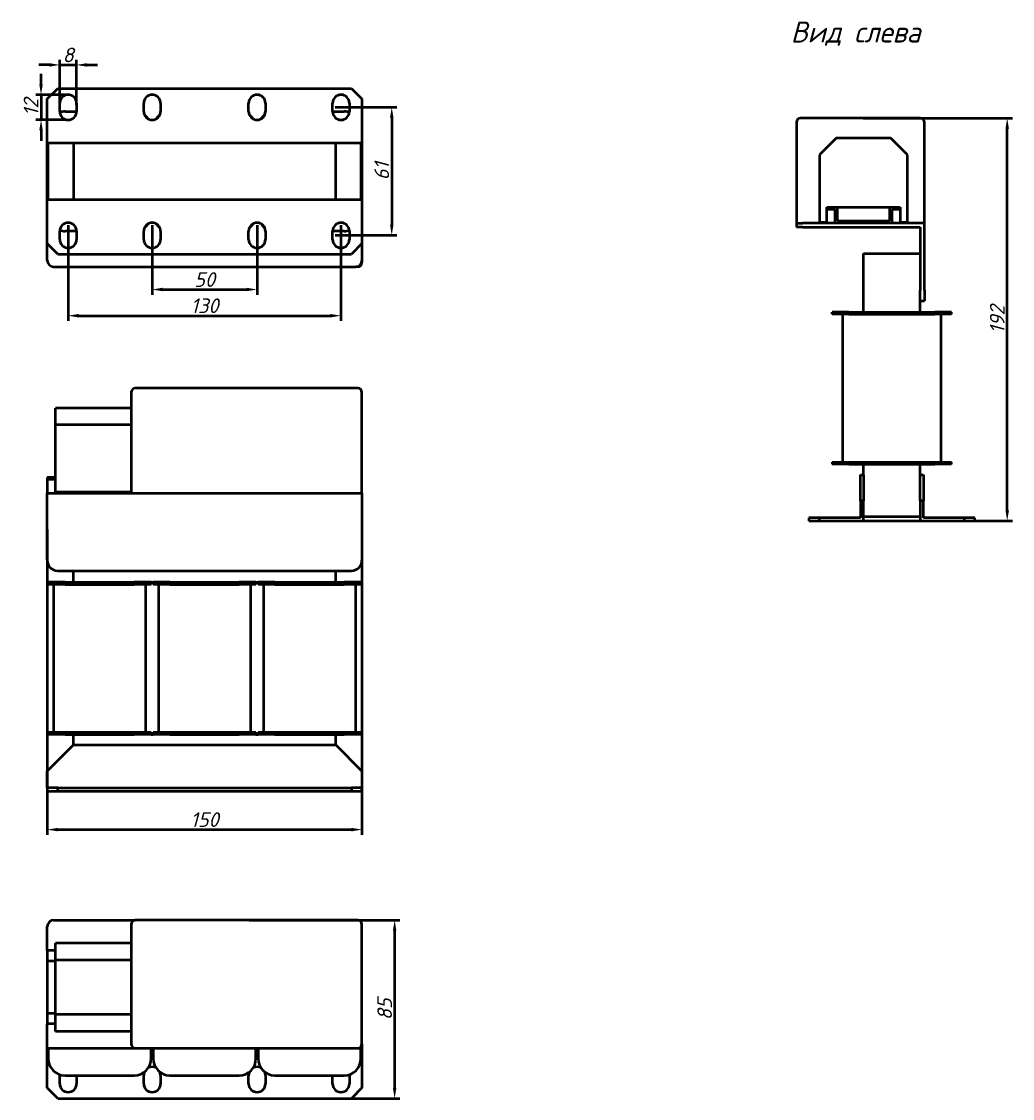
# Model space of a CAD drawing. Header units: millimetres. Extents: x 854 to 1326, y -263 to 251.
import ezdxf

# ---------------------------------------------------------------- set-up
doc = ezdxf.new("R2010")
doc.units = ezdxf.units.MM
doc.layers.get('Defpoints').update_dxf_attribs({"lineweight": 25})
doc.layers.add('Осн_СБ', color=7, linetype='Continuous', lineweight=50)
doc.styles.add('GOST-2.304_Type-B_italic', font='GOST Common Italic.ttf', dxfattribs={"height": 2.5})
doc.styles.add('ГОСТ', font='isocpeui.ttf')
doc.dimstyles.new('ISO-25', dxfattribs={"dimtxt": 3.5, "dimasz": 2.5, "dimexe": 1.25, "dimexo": 0.625, "dimtad": 1, "dimdec": 0, "dimtxsty": 'ГОСТ', "dimcen": 2.5, "dimclrd": 256, "dimclre": 256, "dimclrt": 256, "dimadec": 0, "dimazin": 0, "dimtfac": 1, "dimtdec": 0, "dimtmove": 0, "dimatfit": 3, "dimfxl": 1, "dimlwd": -1, "dimlwe": -1, "dimarcsym": 0})

# ---------------------------------------------------------------- blocks, each defined once
blk = doc.blocks.new('*D202')
at = {"layer": 'Defpoints', "color": 0, "transparency": 16777216}
for p in [(1254.01, 204.58), (1323.97, 204.58), (1245.01, 12.58)]:
    blk.add_point(p, dxfattribs=at)
at = {"layer": 'Осн_СБ', "transparency": 16777216}
for p, q in [((1255.26, 204.58), (1326.47, 204.58)), ((1323.97, 17.58), (1323.97, 199.58)), ((1246.26, 12.58), (1326.47, 12.58))]:
    blk.add_line(p, q, dxfattribs=at)
for points in [[(1323.14, 199.58), (1324.81, 199.58), (1323.97, 204.58)], [(1323.14, 17.58), (1324.81, 17.58), (1323.97, 12.58)]]:
    blk.add_solid(points, dxfattribs=at)
at = {"layer": 'Осн_СБ', "transparency": 16777216, "insert": (1319.22, 108.58), "char_height": 7, "attachment_point": 5, "rotation": 90, "style": 'ГОСТ'}
blk.add_mtext('192', dxfattribs=at)
blk = doc.blocks.new('*D204')
at = {"layer": 'Defpoints', "color": 0, "transparency": 16777216}
for p in [(866.52, 9.81), (1016.52, 9.81), (1016.52, -134.59)]:
    blk.add_point(p, dxfattribs=at)
at = {"layer": 'Осн_СБ', "transparency": 16777216}
for p, q in [((866.52, 8.56), (866.52, -137.09)), ((1016.52, 8.56), (1016.52, -137.09)), ((871.52, -134.59), (1011.52, -134.59))]:
    blk.add_line(p, q, dxfattribs=at)
for points in [[(871.52, -133.76), (871.52, -135.42), (866.52, -134.59)], [(1011.52, -133.76), (1011.52, -135.42), (1016.52, -134.59)]]:
    blk.add_solid(points, dxfattribs=at)
at = {"layer": 'Осн_СБ', "transparency": 16777216, "insert": (941.52, -129.84), "char_height": 7, "attachment_point": 5, "style": 'ГОСТ'}
blk.add_mtext('150', dxfattribs=at)
blk = doc.blocks.new('*D205')
at = {"layer": 'Defpoints', "color": 0, "transparency": 16777216}
for p in [(961.52, -177.76), (961.52, -262.76), (1032.09, -262.76)]:
    blk.add_point(p, dxfattribs=at)
at = {"layer": 'Осн_СБ', "transparency": 16777216}
for p, q in [((962.77, -177.76), (1034.59, -177.76)), ((1032.09, -182.76), (1032.09, -257.76)), ((962.77, -262.76), (1034.59, -262.76))]:
    blk.add_line(p, q, dxfattribs=at)
for points in [[(1031.26, -182.76), (1032.92, -182.76), (1032.09, -177.76)], [(1031.26, -257.76), (1032.92, -257.76), (1032.09, -262.76)]]:
    blk.add_solid(points, dxfattribs=at)
at = {"layer": 'Осн_СБ', "transparency": 16777216, "insert": (1027.34, -220.26), "char_height": 7, "attachment_point": 5, "rotation": 90, "style": 'ГОСТ'}
blk.add_mtext('85', dxfattribs=at)
blk = doc.blocks.new('*D206')
at = {"layer": 'Defpoints', "color": 0, "transparency": 16777216}
for p in [(1002.52, 209.76), (1002.52, 148.76), (1030.7, 148.76)]:
    blk.add_point(p, dxfattribs=at)
at = {"layer": 'Осн_СБ', "transparency": 16777216}
for p, q in [((1003.77, 209.76), (1033.2, 209.76)), ((1030.7, 204.76), (1030.7, 153.76)), ((1003.77, 148.76), (1033.2, 148.76))]:
    blk.add_line(p, q, dxfattribs=at)
for points in [[(1029.87, 204.76), (1031.54, 204.76), (1030.7, 209.76)], [(1029.87, 153.76), (1031.54, 153.76), (1030.7, 148.76)]]:
    blk.add_solid(points, dxfattribs=at)
at = {"layer": 'Осн_СБ', "transparency": 16777216, "insert": (1025.95, 179.26), "char_height": 7, "attachment_point": 5, "rotation": 90, "style": 'ГОСТ'}
blk.add_mtext('61', dxfattribs=at)
blk = doc.blocks.new('*D208')
at = {"layer": 'Defpoints', "color": 0, "transparency": 16777216}
for p in [(880.52, 229.97), (872.52, 209.76), (880.52, 209.76)]:
    blk.add_point(p, dxfattribs=at)
at = {"layer": 'Осн_СБ', "transparency": 16777216}
for p, q in [((872.52, 211.01), (872.52, 232.47)), ((880.52, 211.01), (880.52, 232.47)), ((867.52, 229.97), (862.52, 229.97)), ((872.52, 229.97), (880.52, 229.97)), ((885.52, 229.97), (890.52, 229.97))]:
    blk.add_line(p, q, dxfattribs=at)
for points in [[(867.52, 230.81), (867.52, 229.14), (872.52, 229.97)], [(885.52, 230.81), (885.52, 229.14), (880.52, 229.97)]]:
    blk.add_solid(points, dxfattribs=at)
at = {"layer": 'Осн_СБ', "transparency": 16777216, "insert": (876.52, 234.72), "char_height": 7, "attachment_point": 5, "style": 'ГОСТ'}
blk.add_mtext('8', dxfattribs=at)
blk = doc.blocks.new('*D209')
at = {"layer": 'Defpoints', "color": 0, "transparency": 16777216}
for p in [(876.52, 215.76), (863.58, 203.76), (876.52, 203.76)]:
    blk.add_point(p, dxfattribs=at)
at = {"layer": 'Осн_СБ', "transparency": 16777216}
for p, q in [((863.58, 220.76), (863.58, 225.76)), ((875.27, 215.76), (861.08, 215.76)), ((863.58, 215.76), (863.58, 203.76)), ((875.27, 203.76), (861.08, 203.76)), ((863.58, 198.76), (863.58, 193.76))]:
    blk.add_line(p, q, dxfattribs=at)
for points in [[(862.75, 220.76), (864.42, 220.76), (863.58, 215.76)], [(862.75, 198.76), (864.42, 198.76), (863.58, 203.76)]]:
    blk.add_solid(points, dxfattribs=at)
at = {"layer": 'Осн_СБ', "transparency": 16777216, "insert": (858.83, 209.76), "char_height": 7, "attachment_point": 5, "rotation": 90, "style": 'ГОСТ'}
blk.add_mtext('12', dxfattribs=at)
blk = doc.blocks.new('*D210')
at = {"layer": 'Defpoints', "color": 0, "transparency": 16777216}
for p in [(916.52, 154.76), (966.52, 154.76), (966.52, 122.9)]:
    blk.add_point(p, dxfattribs=at)
at = {"layer": 'Осн_СБ', "transparency": 16777216}
for p, q in [((916.52, 153.51), (916.52, 120.4)), ((966.52, 153.51), (966.52, 120.4)), ((921.52, 122.9), (961.52, 122.9))]:
    blk.add_line(p, q, dxfattribs=at)
for points in [[(921.52, 123.74), (921.52, 122.07), (916.52, 122.9)], [(961.52, 123.74), (961.52, 122.07), (966.52, 122.9)]]:
    blk.add_solid(points, dxfattribs=at)
at = {"layer": 'Осн_СБ', "transparency": 16777216, "insert": (941.52, 127.65), "char_height": 7, "attachment_point": 5, "style": 'ГОСТ'}
blk.add_mtext('50', dxfattribs=at)
blk = doc.blocks.new('*D211')
at = {"layer": 'Defpoints', "color": 0, "transparency": 16777216}
for p in [(876.52, 154.76), (1006.52, 154.76), (1006.52, 110.42)]:
    blk.add_point(p, dxfattribs=at)
at = {"layer": 'Осн_СБ', "transparency": 16777216}
for p, q in [((876.52, 153.51), (876.52, 107.92)), ((1006.52, 153.51), (1006.52, 107.92)), ((881.52, 110.42), (1001.52, 110.42))]:
    blk.add_line(p, q, dxfattribs=at)
for points in [[(881.52, 111.25), (881.52, 109.59), (876.52, 110.42)], [(1001.52, 111.25), (1001.52, 109.59), (1006.52, 110.42)]]:
    blk.add_solid(points, dxfattribs=at)
at = {"layer": 'Осн_СБ', "transparency": 16777216, "insert": (941.52, 115.17), "char_height": 7, "attachment_point": 5, "style": 'ГОСТ'}
blk.add_mtext('130', dxfattribs=at)

msp = doc.modelspace()

# ---------------------------------------------------------------- linework, layer by layer
at = {"layer": 'Осн_СБ'}
for p, q in [((866.52, 213.76), (871.52, 218.76)), ((871.52, 218.76), (1011.52, 218.76)), ((1011.52, 218.76), (1016.52, 213.76)), ((866.52, 192.76), (866.52, 213.76)), ((872.52, 207.76), (872.52, 211.76)), ((880.52, 211.76), (880.52, 207.76)), ((912.52, 207.76), (912.52, 211.76)), ((920.52, 211.76), (920.52, 207.76)), ((962.52, 207.76), (962.52, 211.76)), ((970.52, 211.76), (970.52, 207.76)), ((1002.52, 207.76), (1002.52, 211.76)), ((1010.52, 211.76), (1010.52, 207.76)), ((1016.52, 213.76), (1016.52, 192.76)), ((875.02, 207.76), (880.52, 207.76)), ((1002.52, 207.76), (1008.02, 207.76)), ((1223.51, 202.58), (1223.51, 154.58)), ((1282.51, 204.58), (1225.51, 204.58)), ((1284.51, 154.58), (1284.51, 202.58)), ((866.52, 192.76), (1016.52, 192.76)), ((866.52, 165.76), (866.52, 192.76)), ((867.02, 165.76), (867.02, 192.76)), ((879.02, 192.76), (879.02, 165.76)), ((1004.02, 165.76), (1004.02, 192.76)), ((1016.02, 192.76), (1016.02, 165.76)), ((1016.52, 192.76), (1016.52, 165.76)), ((1242.51, 195.08), (1234.51, 187.08)), ((1268.51, 195.08), (1242.51, 195.08)), ((1276.51, 187.08), (1268.51, 195.08)), ((1234.51, 187.08), (1234.51, 155.08)), ((1276.51, 155.08), (1276.51, 187.08)), ((866.52, 165.76), (1016.52, 165.76)), ((866.52, 144.76), (866.52, 165.76)), ((1016.52, 165.76), (1016.52, 144.76)), ((1238.01, 162.08), (1243.01, 162.08)), ((1238.01, 161.08), (1238.01, 162.08)), ((1242.01, 161.08), (1238.01, 161.08)), ((1238.01, 155.08), (1238.01, 161.08)), ((1242.01, 154.58), (1242.01, 161.08)), ((1243.01, 162.08), (1243.01, 155.58)), ((1243.01, 162.08), (1268.01, 162.08)), ((1268.01, 155.58), (1268.01, 162.08)), ((1268.01, 162.08), (1273.01, 162.08)), ((1273.01, 161.08), (1269.01, 161.08)), ((1269.01, 161.08), (1269.01, 154.58)), ((1273.01, 162.08), (1273.01, 161.08)), ((1273.01, 161.08), (1273.01, 155.08)), ((1223.51, 154.58), (1226.51, 154.58)), ((1223.51, 154.58), (1223.51, 152.58)), ((1284.51, 154.58), (1226.51, 154.58)), ((1234.51, 155.08), (1238.01, 155.08)), ((1269.01, 154.58), (1242.01, 154.58)), ((1243.01, 155.58), (1268.01, 155.58)), ((1273.01, 155.08), (1276.51, 155.08)), ((1284.51, 122.58), (1284.51, 154.58)), ((872.52, 146.76), (872.52, 150.76)), ((880.52, 150.76), (875.02, 150.76)), ((880.52, 150.76), (880.52, 146.76)), ((912.52, 146.76), (912.52, 150.76)), ((920.52, 150.76), (920.52, 146.76)), ((962.52, 146.76), (962.52, 150.76)), ((970.52, 150.76), (970.52, 146.76)), ((1002.52, 146.76), (1002.52, 150.76)), ((1008.02, 150.76), (1002.52, 150.76)), ((1010.52, 150.76), (1010.52, 146.76)), ((1226.51, 152.58), (1223.51, 152.58)), ((1226.51, 152.58), (1282.51, 152.58)), ((1282.51, 152.58), (1282.51, 122.58)), ((871.52, 139.76), (866.52, 144.76)), ((866.52, 136.76), (866.52, 144.76)), ((1016.52, 144.76), (1011.52, 139.76)), ((1016.52, 144.76), (1016.52, 136.76)), ((871.52, 139.76), (1011.52, 139.76)), ((1255.51, 140.08), (1282.51, 140.08)), ((1255.51, 112.08), (1255.51, 140.08)), ((869.52, 133.76), (1013.52, 133.76)), ((1014.52, 133.76), (1013.52, 133.76)), ((1016.52, 136.76), (1016.52, 135.76)), ((1282.51, 117.58), (1282.51, 122.58)), ((1284.51, 122.58), (1284.51, 117.58)), ((1282.51, 117.58), (1284.51, 117.58)), ((1282.51, 112.08), (1282.51, 117.58)), ((1248.51, 112.08), (1240.51, 112.08)), ((1240.51, 111.08), (1240.51, 112.08)), ((1248.51, 111.08), (1240.51, 111.08)), ((1245.51, 111.08), (1245.51, 40.58)), ((1248.51, 112.08), (1289.51, 112.08)), ((1248.51, 111.08), (1289.51, 111.08)), ((1297.51, 112.08), (1289.51, 112.08)), ((1297.51, 111.08), (1289.51, 111.08)), ((1292.51, 40.58), (1292.51, 111.08)), ((1297.51, 111.08), (1297.51, 112.08)), ((906.52, 73.81), (906.52, 25.81)), ((1014.52, 75.81), (908.52, 75.81)), ((1016.52, 25.81), (1016.52, 73.81)), ((906.52, 66.31), (870.52, 66.31)), ((870.52, 58.31), (870.52, 66.31)), ((906.52, 58.31), (870.52, 58.31)), ((870.52, 26.31), (870.52, 58.31)), ((1240.51, 40.58), (1248.51, 40.58)), ((1240.51, 40.58), (1240.51, 39.58)), ((1248.51, 39.58), (1240.51, 39.58)), ((1248.51, 40.58), (1289.51, 40.58)), ((1248.51, 39.58), (1289.51, 39.58)), ((1255.51, 34.58), (1255.51, 39.58)), ((1282.51, 34.58), (1282.51, 39.58)), ((1289.51, 40.58), (1297.51, 40.58)), ((1297.51, 39.58), (1289.51, 39.58)), ((1297.51, 39.58), (1297.51, 40.58)), ((870.52, 33.31), (866.52, 33.31)), ((866.52, 33.31), (866.52, 32.31)), ((870.52, 32.31), (866.52, 32.31)), ((866.52, 32.31), (866.52, 25.81)), ((1254.01, 22.08), (1254.01, 34.58)), ((1254.01, 34.58), (1255.51, 34.58)), ((1255.51, 34.58), (1255.51, 22.08)), ((1282.51, 22.08), (1282.51, 34.58)), ((1282.51, 34.58), (1284.01, 34.58)), ((1284.01, 34.58), (1284.01, 22.08)), ((866.52, 25.81), (1016.52, 25.81)), ((866.52, -6.19), (866.52, 25.81)), ((906.52, 26.31), (870.52, 26.31)), ((908.52, 25.81), (1014.52, 25.81)), ((1016.52, 25.81), (1016.52, -6.19)), ((1254.01, 22.08), (1254.01, 14.08)), ((1255.51, 22.08), (1254.01, 22.08)), ((1255.51, 12.58), (1255.51, 22.08)), ((1282.51, 22.08), (1282.51, 12.58)), ((1284.01, 22.08), (1282.51, 22.08)), ((1284.01, 14.08), (1284.01, 22.08)), ((1229.51, 14.08), (1229.51, 12.58)), ((1234.51, 14.08), (1229.51, 14.08)), ((1229.51, 12.58), (1234.51, 12.58)), ((1234.51, 12.58), (1234.51, 14.08)), ((1254.01, 14.08), (1234.51, 14.08)), ((1234.51, 12.58), (1255.51, 12.58)), ((1282.51, 14.58), (1255.51, 14.58)), ((1282.51, 12.58), (1303.51, 12.58)), ((1303.51, 14.08), (1284.01, 14.08)), ((1308.51, 14.08), (1303.51, 14.08)), ((1303.51, 14.08), (1303.51, 12.58)), ((1303.51, 12.58), (1308.51, 12.58)), ((1308.51, 12.58), (1308.51, 14.08)), ((871.52, -11.19), (1011.52, -11.19)), ((879.02, -16.69), (879.02, -11.19)), ((1004.02, -16.69), (1004.02, -11.19)), ((875.02, -16.69), (867.02, -16.69)), ((867.02, -17.69), (867.02, -16.69)), ((875.02, -17.69), (867.02, -17.69)), ((869.52, -17.69), (869.52, -88.19)), ((875.02, -16.69), (908.02, -16.69)), ((875.02, -17.69), (908.02, -17.69)), ((916.02, -16.69), (908.02, -16.69)), ((916.02, -17.69), (908.02, -17.69)), ((913.52, -88.19), (913.52, -17.69)), ((916.02, -17.69), (916.02, -16.69)), ((916.02, -16.69), (917.02, -16.69)), ((925.02, -16.69), (917.02, -16.69)), ((917.02, -17.69), (917.02, -16.69)), ((925.02, -17.69), (917.02, -17.69)), ((919.52, -17.69), (919.52, -88.19)), ((925.02, -16.69), (958.02, -16.69)), ((925.02, -17.69), (958.02, -17.69)), ((966.02, -16.69), (958.02, -16.69)), ((966.02, -17.69), (958.02, -17.69)), ((963.52, -88.19), (963.52, -17.69)), ((966.02, -17.69), (966.02, -16.69)), ((966.02, -16.69), (967.02, -16.69)), ((975.02, -16.69), (967.02, -16.69)), ((967.02, -17.69), (967.02, -16.69)), ((975.02, -17.69), (967.02, -17.69)), ((969.52, -17.69), (969.52, -88.19)), ((975.02, -16.69), (1008.02, -16.69)), ((975.02, -17.69), (1008.02, -17.69)), ((1016.02, -16.69), (1008.02, -16.69)), ((1016.02, -17.69), (1008.02, -17.69)), ((1013.52, -88.19), (1013.52, -17.69)), ((1016.02, -17.69), (1016.02, -16.69)), ((867.02, -88.19), (875.02, -88.19)), ((867.02, -88.19), (867.02, -89.19)), ((875.02, -89.19), (867.02, -89.19)), ((875.02, -88.19), (908.02, -88.19)), ((875.02, -89.19), (908.02, -89.19)), ((879.02, -94.19), (879.02, -89.19)), ((908.02, -88.19), (916.02, -88.19)), ((916.02, -89.19), (908.02, -89.19)), ((916.02, -89.19), (916.02, -88.19)), ((916.02, -89.19), (917.02, -89.19)), ((917.02, -88.19), (925.02, -88.19)), ((917.02, -88.19), (917.02, -89.19)), ((925.02, -89.19), (917.02, -89.19)), ((925.02, -88.19), (958.02, -88.19)), ((925.02, -89.19), (958.02, -89.19)), ((958.02, -88.19), (966.02, -88.19)), ((966.02, -89.19), (958.02, -89.19)), ((966.02, -89.19), (966.02, -88.19)), ((966.02, -89.19), (967.02, -89.19)), ((967.02, -88.19), (975.02, -88.19)), ((967.02, -88.19), (967.02, -89.19)), ((975.02, -89.19), (967.02, -89.19)), ((975.02, -88.19), (1008.02, -88.19)), ((975.02, -89.19), (1008.02, -89.19)), ((1004.02, -94.19), (1004.02, -89.19)), ((1008.02, -88.19), (1016.02, -88.19)), ((1016.02, -89.19), (1008.02, -89.19)), ((1016.02, -89.19), (1016.02, -88.19)), ((879.02, -94.19), (866.52, -106.69)), ((879.02, -94.19), (1004.02, -94.19)), ((1016.52, -106.69), (1004.02, -94.19)), ((866.52, -114.69), (866.52, -106.69)), ((1016.52, -106.69), (1016.52, -114.69)), ((871.52, -114.69), (866.52, -114.69)), ((866.52, -114.69), (866.52, -116.19)), ((866.52, -116.19), (871.52, -116.19)), ((871.52, -116.19), (871.52, -114.69)), ((871.52, -114.69), (1011.52, -114.69)), ((871.52, -116.19), (1011.52, -116.19)), ((1016.52, -114.69), (1011.52, -114.69)), ((1011.52, -114.69), (1011.52, -116.19)), ((1011.52, -116.19), (1016.52, -116.19)), ((1016.52, -116.19), (1016.52, -114.69)), ((869.52, -177.76), (908.52, -177.76)), ((1014.52, -177.76), (908.52, -177.76)), ((866.52, -192.26), (866.52, -180.76)), ((906.52, -179.76), (906.52, -236.76)), ((1016.52, -236.76), (1016.52, -179.76)), ((906.52, -188.76), (870.52, -188.76)), ((870.52, -196.76), (870.52, -188.76)), ((870.52, -192.26), (866.52, -192.26)), ((866.52, -192.26), (866.52, -197.26)), ((870.52, -197.26), (866.52, -197.26)), ((866.52, -197.26), (866.52, -222.26)), ((906.52, -196.76), (870.52, -196.76)), ((870.52, -222.76), (870.52, -196.76)), ((870.52, -222.26), (866.52, -222.26)), ((866.52, -222.26), (866.52, -227.26)), ((906.52, -222.76), (870.52, -222.76)), ((870.52, -230.76), (870.52, -222.76)), ((866.52, -238.76), (866.52, -227.26)), ((870.52, -227.26), (866.52, -227.26)), ((906.52, -230.76), (870.52, -230.76)), ((866.52, -257.76), (866.52, -238.76)), ((866.52, -238.76), (908.52, -238.76)), ((867.02, -238.76), (867.02, -243.76)), ((908.52, -238.76), (1014.52, -238.76)), ((916.02, -243.76), (916.02, -238.76)), ((917.02, -238.76), (917.02, -243.76)), ((966.02, -243.76), (966.02, -238.76)), ((967.02, -238.76), (967.02, -243.76)), ((1014.52, -238.76), (1016.52, -238.76)), ((1016.02, -243.76), (1016.02, -238.76)), ((1016.52, -236.76), (1016.52, -238.76)), ((1016.52, -238.76), (1016.52, -257.76)), ((872.52, -255.76), (872.52, -251.76)), ((875.02, -251.76), (908.02, -251.76)), ((880.52, -251.76), (880.52, -255.76)), ((912.52, -255.76), (912.52, -251.76)), ((920.52, -251.76), (920.52, -255.76)), ((925.02, -251.76), (958.02, -251.76)), ((962.52, -255.76), (962.52, -251.76)), ((970.52, -251.76), (970.52, -255.76)), ((975.02, -251.76), (1008.02, -251.76)), ((1002.52, -255.76), (1002.52, -251.76)), ((1010.52, -251.76), (1010.52, -255.76)), ((871.52, -262.76), (866.52, -257.76)), ((1016.52, -257.76), (1011.52, -262.76)), ((871.52, -262.76), (1011.52, -262.76))]:
    msp.add_line(p, q, dxfattribs=at)
for centre, radius, start, end in [((876.52, 211.76), 4, 0, 180), ((916.52, 211.76), 4, 0, 180), ((966.52, 211.76), 4, 0, 180), ((1006.52, 211.76), 4, 0, 180), ((876.52, 207.76), 4, 180, 0), ((875.02, 199.76), 8, 90, 108.0632), ((916.52, 207.76), 4, 180, 0), ((908.02, 199.76), 8, 33.8566, 52.6719), ((925.02, 199.76), 8, 127.3281, 146.1434), ((966.52, 207.76), 4, 180, 0), ((958.02, 199.76), 8, 33.8566, 52.6719), ((975.02, 199.76), 8, 127.3281, 146.1434), ((1006.52, 207.76), 4, 180, 0), ((1008.02, 199.76), 8, 71.9368, 90), ((1225.51, 202.58), 2, 90, 180), ((1282.51, 202.58), 2, 0, 90), ((876.52, 150.76), 4, 0, 180), ((916.52, 150.76), 4, 0, 180), ((908.02, 158.76), 8, 307.3281, 326.1434), ((925.02, 158.76), 8, 213.8566, 232.6719), ((966.52, 150.76), 4, 0, 180), ((958.02, 158.76), 8, 307.3281, 326.1434), ((975.02, 158.76), 8, 213.8566, 232.6719), ((1006.52, 150.76), 4, 0, 180), ((875.02, 158.76), 8, 251.9368, 270), ((1008.02, 158.76), 8, 270, 288.0632), ((876.52, 146.76), 4, 180, 0), ((916.52, 146.76), 4, 180, 0), ((966.52, 146.76), 4, 180, 0), ((1006.52, 146.76), 4, 180, 0), ((869.52, 136.76), 3, 180, 270), ((1013.52, 136.76), 3, 270, 0), ((1014.52, 135.76), 2, 270, 0), ((908.52, 73.81), 2, 90, 180), ((1014.52, 73.81), 2, 0, 90), ((871.52, -6.19), 5, 180, 270), ((1011.52, -6.19), 5, 270, 0), ((869.52, -180.76), 3, 90, 180), ((908.52, -179.76), 2, 90, 180), ((1014.52, -179.76), 2, 0, 90), ((908.52, -236.76), 2, 180, 270), ((1014.52, -236.76), 2, 270, 0), ((875.02, -243.76), 8, 180, 270), ((908.02, -243.76), 8, 270, 0), ((925.02, -243.76), 8, 180, 270), ((958.02, -243.76), 8, 270, 0), ((975.02, -243.76), 8, 180, 270), ((1008.02, -243.76), 8, 270, 0), ((876.52, -251.76), 4, 174.3432, 180), ((916.52, -251.76), 4, 155.8174, 180), ((916.52, -251.76), 4, 62.3459, 117.6541), ((916.52, -251.76), 4, 0, 24.1826), ((966.52, -251.76), 4, 155.8174, 180), ((966.52, -251.76), 4, 62.3459, 117.6541), ((966.52, -251.76), 4, 0, 24.1826), ((1006.52, -251.76), 4, 0, 5.6568), ((876.52, -255.76), 4, 180, 0), ((916.52, -255.76), 4, 180, 0), ((966.52, -255.76), 4, 180, 0), ((1006.52, -255.76), 4, 180, 0)]:
    msp.add_arc(centre, radius, start, end, dxfattribs=at)

# ---------------------------------------------------------------- texts
at = {"layer": 'Осн_СБ', "insert": (1220.82, 250.66), "char_height": 10, "width": 336.0264, "attachment_point": 1, "style": 'GOST-2.304_Type-B_italic'}
msp.add_mtext('Вид слева', dxfattribs=at)

# ---------------------------------------------------------------- dimensions: what is measured, and where the dimension line sits
at = {"layer": 'Осн_СБ'}
for base, p1, p2, picture, middle in [((880.52, 229.97), (872.52, 209.76), (880.52, 209.76), '*D208', (876.52, 234.72)), ((1006.52, 110.42), (876.52, 154.76), (1006.52, 154.76), '*D211', (941.52, 115.17)), ((966.52, 122.9), (916.52, 154.76), (966.52, 154.76), '*D210', (941.52, 127.65)), ((1016.52, -134.59), (866.52, 9.81), (1016.52, 9.81), '*D204', (941.52, -129.84))]:
    dim = msp.add_linear_dim(base=base, p1=p1, p2=p2, dimstyle='ISO-25', dxfattribs=at)
    dim.commit()
    dim.dimension.update_dxf_attribs({"geometry": picture, "text_midpoint": middle})
for base, p1, p2, picture, middle in [((863.58, 203.76), (876.52, 215.76), (876.52, 203.76), '*D209', (858.83, 209.76)), ((1030.7, 148.76), (1002.52, 209.76), (1002.52, 148.76), '*D206', (1025.95, 179.26)), ((1323.97, 204.58), (1245.01, 12.58), (1254.01, 204.58), '*D202', (1319.22, 108.58)), ((1032.09, -262.76), (961.52, -177.76), (961.52, -262.76), '*D205', (1027.34, -220.26))]:
    dim = msp.add_linear_dim(base=base, p1=p1, p2=p2, angle=90, dimstyle='ISO-25', dxfattribs=at)
    dim.commit()
    dim.dimension.update_dxf_attribs({"geometry": picture, "text_midpoint": middle})

doc.saveas('drawing.dxf')
